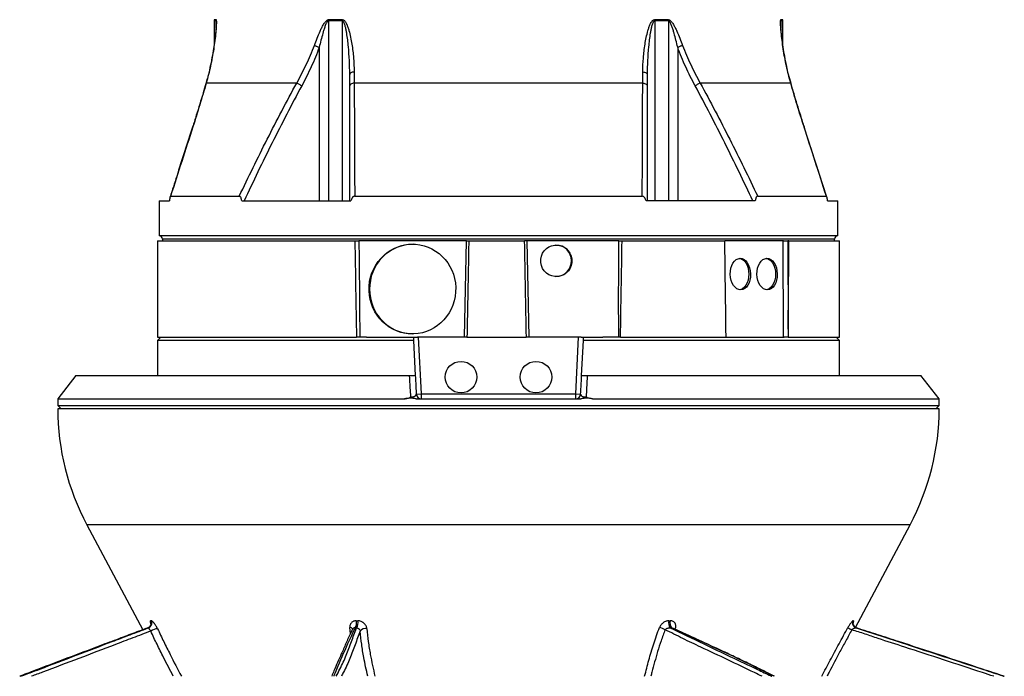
# Model space of a CAD drawing. Header units: millimetres. Extents: x 3853 to 8418, y 1533 to 10838.
# Tile 2 of 5: x 4696 to 7656, y 4238 to 6213. Entities that reach past the tile are written whole.
import ezdxf

# ---------------------------------------------------------------- set-up
doc = ezdxf.new("R2010")
doc.units = ezdxf.units.MM
doc.header["$LTSCALE"] = 5

msp = doc.modelspace()

# ---------------------------------------------------------------- linework, layer by layer
at = {"color": 7, "linetype": 'Continuous', "lineweight": 25}
for p, q in [((5280.3, 6209.8), (5280.3, 6135.7)), ((5624.6, 6209.8), (5624.6, 5667.9)), ((5665.5, 6209.8), (5624.6, 6209.8)), ((5624.7, 6213.3), (5665.7, 6213.3)), ((5665.5, 6209.8), (5665.5, 5667.9)), ((6604.8, 6213.3), (6645.8, 6213.3)), ((6605, 6209.8), (6605, 5667.9)), ((6645.9, 6209.8), (6605, 6209.8)), ((6645.9, 6209.8), (6645.9, 5667.9)), ((6990.3, 6135.3), (6990.3, 6209.8)), ((5596.5, 6130.3), (5596.5, 5667.9)), ((6674.1, 6130.3), (6674.1, 5667.9)), ((5529, 6022.7), (5256.8, 6022.7)), ((6568.8, 6022.7), (5701.7, 6022.7)), ((7013.7, 6022.7), (6741.5, 6022.7)), ((7122.4, 5679.8), (7054.6, 5890.3)), ((5115.3, 5667.9), (5115.3, 5562.9)), ((5115.3, 5667.9), (5146.1, 5667.9)), ((5149.6, 5682.2), (5356.2, 5682.2)), ((5363.5, 5667.9), (5691.5, 5667.9)), ((5703.1, 5682.2), (6567.5, 5682.2)), ((6907, 5667.9), (6579, 5667.9)), ((6914.4, 5682.2), (7120.9, 5682.2)), ((7124.4, 5667.9), (7155.3, 5667.9)), ((7155.3, 5562.9), (7155.3, 5667.9)), ((5110.3, 5547.9), (5110.3, 5257.9)), ((5110.3, 5547.9), (5703.6, 5547.9)), ((6135.3, 5562.9), (5115.3, 5562.9)), ((5125.3, 5552.9), (5125.3, 5547.9)), ((5739.5, 5547.9), (5715.8, 5547.9)), ((6013.4, 5547.9), (5739.5, 5547.9)), ((6038.7, 5547.9), (6013.4, 5547.9)), ((6033.2, 5257.9), (6038.7, 5547.9)), ((6038.7, 5547.9), (6045.9, 5547.9)), ((6045.9, 5547.9), (6213.9, 5547.9)), ((7155.3, 5562.9), (6135.3, 5562.9)), ((6448.5, 5547.9), (6213.9, 5547.9)), ((6220.3, 5547.9), (6226.1, 5257.9)), ((6497.2, 5547.9), (6448.5, 5547.9)), ((6506.8, 5547.9), (6815.6, 5547.9)), ((6992.2, 5547.9), (6815.6, 5547.9)), ((6991.9, 5257.9), (6991.3, 5547.9)), ((6992.2, 5547.9), (7005.4, 5547.9)), ((7005.4, 5547.9), (7006, 5281.9)), ((7008.4, 5547.9), (7005.4, 5547.9)), ((7008.4, 5547.9), (7160.3, 5547.9)), ((7145.3, 5547.9), (7145.3, 5552.9)), ((7160.3, 5257.9), (7160.3, 5547.9)), ((5120.3, 5257.9), (5110.3, 5247.9)), ((5110.3, 5257.9), (5708.3, 5257.9)), ((5110.3, 5247.9), (5110.3, 5142.9)), ((5879.8, 5247.9), (5110.3, 5247.9)), ((5738.3, 5257.9), (5718.3, 5257.9)), ((5738.3, 5257.9), (5881.1, 5257.9)), ((5879.6, 5250.4), (5879.8, 5247.9)), ((5879.8, 5247.9), (5885.3, 5142.9)), ((5881.1, 5257.9), (5891.6, 5257.9)), ((6033.2, 5257.9), (5891.6, 5257.9)), ((5894.3, 5257.9), (5903.2, 5087.9)), ((6040.4, 5257.9), (6033.2, 5257.9)), ((6040.4, 5257.9), (6219, 5257.9)), ((6226.1, 5257.9), (6219, 5257.9)), ((6383.4, 5257.9), (6226.1, 5257.9)), ((6367.4, 5087.9), (6376.3, 5257.9)), ((6383.4, 5257.9), (6389.4, 5257.9)), ((6385.3, 5142.9), (6390.8, 5247.9)), ((6389.4, 5257.9), (6449.3, 5257.9)), ((6390.8, 5247.9), (6390.9, 5250.4)), ((7160.3, 5247.9), (6390.8, 5247.9)), ((6497, 5257.9), (6449.3, 5257.9)), ((6502, 5257.9), (6819.4, 5257.9)), ((6819.5, 5257.9), (6994.3, 5257.9)), ((7005.7, 5257.9), (6994.3, 5257.9)), ((7005.7, 5257.9), (7160.3, 5257.9)), ((7160.3, 5247.9), (7150.3, 5257.9)), ((7160.3, 5142.9), (7160.3, 5247.9)), ((4865.3, 5142.9), (4810.3, 5072.9)), ((4865.3, 5142.9), (5868.2, 5142.9)), ((6402.3, 5142.9), (7405.3, 5142.9)), ((7460.3, 5072.9), (7405.3, 5142.9)), ((4810.3, 5072.9), (4810.3, 5052.9)), ((4810.3, 5072.9), (5852.5, 5072.9)), ((5887.8, 5072.9), (6382.8, 5072.9)), ((5888.2, 5087.1), (5903.2, 5087.9)), ((5903.2, 5087.9), (5903.2, 5072.9)), ((5903.2, 5087.9), (6367.4, 5087.9)), ((6367.4, 5087.9), (6382.3, 5087.1)), ((6367.4, 5072.9), (6367.4, 5087.9)), ((6418.1, 5072.9), (7460.3, 5072.9)), ((7460.3, 5052.9), (7460.3, 5072.9)), ((4810.3, 5052.9), (4820.3, 5042.9)), ((4810.3, 5052.9), (7282.7, 5052.9)), ((7460.3, 5042.9), (4810.3, 5042.9)), ((7282.7, 5052.9), (7460.3, 5052.9)), ((7450.3, 5042.9), (7460.3, 5052.9)), ((4898, 4693.6), (5065.9, 4377.9)), ((7208.3, 4384.8), (7372.5, 4693.6)), ((5083.2, 4383.8), (5082, 4383.8)), ((5090.2, 4405), (5091.4, 4405)), ((5709.1, 4383.8), (5704.7, 4383.8)), ((5708, 4405), (5712.4, 4405)), ((6647.6, 4405), (6651.8, 4405)), ((6655.8, 4383.8), (6651.6, 4383.8)), ((7201.4, 4405), (7202.2, 4405)), ((7210.6, 4383.8), (7209.7, 4383.8))]:
    msp.add_line(p, q, dxfattribs=at)
at = {"color": 8, "linetype": 'Continuous', "lineweight": 25}
for p, q in [((5286.1, 6209.8), (5280.3, 6209.8)), ((5280.5, 6213.3), (5286.4, 6213.3)), ((5286.1, 6209.8), (5286.1, 6187.4)), ((6984.2, 6213.3), (6990, 6213.3)), ((6984.4, 6209.8), (6984.4, 6187.4)), ((6990.3, 6209.8), (6984.4, 6209.8)), ((7145.3, 5552.9), (5125.3, 5552.9)), ((7372.5, 4693.6), (4898, 4693.6)), ((5082, 4383.8), (5007.5, 4355.9)), ((5690.2, 4366.7), (5688.3, 4384.7))]:
    msp.add_line(p, q, dxfattribs=at)
at = {"color": 7, "linetype": 'Continuous', "lineweight": 25, "flags": 128}
for points in [[(5581.8, 6135.7), (5583.4, 6135.1), (5585, 6134.5), (5586.8, 6133.9), (5588.6, 6133.2), (5590.5, 6132.5), (5592.5, 6131.8), (5594.5, 6131), (5596.5, 6130.3)], [(6688.7, 6135.7), (6687.2, 6135.1), (6685.5, 6134.5), (6683.7, 6133.9), (6681.9, 6133.2), (6680, 6132.5), (6678.1, 6131.8), (6676.1, 6131), (6674.1, 6130.3)], [(5701.4, 6056.2), (5698.5, 6055.6), (5695.9, 6054.9), (5693.6, 6054), (5691.7, 6053.1), (5690.1, 6052.1), (5689, 6051), (5688.3, 6049.9), (5688.1, 6048.8)], [(6569.1, 6056.2), (6572, 6055.6), (6574.6, 6054.9), (6576.9, 6054), (6578.9, 6053.1), (6580.4, 6052.1), (6581.5, 6051), (6582.2, 6049.9), (6582.5, 6048.8)], [(5529, 6022.7), (5530.5, 6021.8), (5532.2, 6020.9), (5534, 6019.9), (5535.8, 6018.9), (5537.8, 6017.8), (5539.8, 6016.7), (5541.9, 6015.6), (5544, 6014.4)], [(5701.7, 6022.7), (5698.8, 6022), (5696.1, 6021.2), (5693.7, 6020.3), (5691.8, 6019.3), (5690.2, 6018.1), (5689, 6016.9), (5688.3, 6015.7), (5688.1, 6014.4)], [(6568.8, 6022.7), (6571.8, 6022), (6574.4, 6021.2), (6576.8, 6020.3), (6578.8, 6019.3), (6580.4, 6018.1), (6581.5, 6016.9), (6582.2, 6015.7), (6582.5, 6014.4)], [(6741.5, 6022.7), (6740, 6021.8), (6738.3, 6020.9), (6736.6, 6019.9), (6734.7, 6018.9), (6732.7, 6017.8), (6730.7, 6016.7), (6728.6, 6015.6), (6726.5, 6014.4)], [(6859.6, 5495.3), (6863.3, 5494.5), (6869, 5491.8), (6874.3, 5487.4), (6878.9, 5481.5), (6882.7, 5474.3), (6885.5, 5466.1), (6887.3, 5457.2), (6887.8, 5447.9), (6887.3, 5438.6), (6885.5, 5429.7), (6882.7, 5421.5), (6878.9, 5414.3), (6874.3, 5408.4), (6869, 5404), (6863.3, 5401.3), (6860.2, 5400.6)], [(6939.9, 5495.3), (6943.6, 5494.5), (6949.3, 5491.8), (6954.6, 5487.4), (6959.2, 5481.5), (6963, 5474.3), (6965.9, 5466.1), (6967.6, 5457.2), (6968.2, 5447.9), (6967.6, 5438.6), (6965.9, 5429.7), (6963, 5421.5), (6959.2, 5414.3), (6954.6, 5408.4), (6949.3, 5404), (6943.6, 5401.3), (6940.6, 5400.6)]]:
    msp.add_lwpolyline(points, dxfattribs=at)
at = {"color": 8, "linetype": 'Continuous', "lineweight": 25, "flags": 128}
for points in [[(5256.8, 6022.7), (5256.1, 6021.9), (5255.8, 6021.3)], [(7013.7, 6022.7), (7014.4, 6021.9), (7014.7, 6021.3)], [(5216.8, 5890.9), (5216, 5890.5), (5215.9, 5890.3)], [(7053.8, 5890.9), (7054.6, 5890.5), (7054.7, 5890.3)], [(6663.6, 4381), (6664.2, 4381), (6666.8, 4380.9)]]:
    msp.add_lwpolyline(points, dxfattribs=at)
at = {"color": 7, "linetype": 'Continuous', "lineweight": 25}
for centre in [(6022.8, 5137.9), (6247.8, 5137.9)]:
    msp.add_circle(centre, 47.5, dxfattribs=at)
for centre, radius, start, end in [((5305.3, 6209.8), 25, 171.9901, 180), ((5311.3, 6209.8), 25.2, 172.0446, 180.0002), ((5666.2, 6209.8), 41.6, 175.2048, 180.006), ((5710.8, 6209.8), 45.2, 175.5885, 180.006), ((6559.8, 6209.8), 45.2, 359.994, 4.4115), ((6604.3, 6209.8), 41.6, 359.994, 4.7952), ((6959.2, 6209.8), 25.2, 359.9998, 7.9554), ((6965.3, 6209.8), 25, 0, 8.0099), ((5115.3, 5552.9), 10, 0, 90), ((5880.7, 5405.2), 132.7, 90.9915, 180.9944), ((6307.7, 5488.2), 47.1, 359.5648, 89.5581), ((7155.3, 5552.9), 10, 90, 180), ((6307.7, 5487.5), 47.1, 270.4419, 0.4352), ((5880.7, 5400.6), 132.8, 179.0123, 268.44), ((5903.2, 5087.9), 15, 183, 270), ((6367.4, 5087.9), 15, 270, 357), ((5560.3, 5045.7), 750, 180.2137, 208), ((6710.3, 5045.7), 750, 332, 359.7863), ((5076.7, 4398), 15.2, 290.2904, 27.6245), ((5078, 4398), 15.2, 290.3493, 27.6117), ((5112, 4343.8), 37.1, 92.2159, 125.9183), ((5683, 4398.1), 26, 326.5778, 15.5472), ((5687.1, 4398.1), 26.2, 326.8876, 15.4154), ((5735.3, 4362.2), 19.2, 76.4136, 142.7576), ((6613.1, 4347), 38.2, 53.2872, 80.8262), ((6669.1, 4398.1), 22.5, 161.9966, 219.3654), ((6673.1, 4398.1), 22.4, 161.8841, 219.6462), ((7243.9, 4466.4), 100.2, 234.5325, 242.2732), ((7214.7, 4398), 15.1, 152.1672, 250.6886), ((7215.6, 4398), 15.1, 152.1591, 250.7272)]:
    msp.add_arc(centre, radius, start, end, dxfattribs=at)
at = {"color": 8, "linetype": 'Continuous', "lineweight": 25}
msp.add_arc((5687.9, 4372.5), 12.2, 40.8867, 88.0253, dxfattribs=at)
at = {"color": 7, "linetype": 'Continuous', "lineweight": 25}
for centre, major_axis, ratio, start_param, end_param in [((6135.3, -4553.9), (-990.1, 58722.2), 0.004516, 1.397834, 1.402845), ((6135.3, 5547.9), (1021.1, 58722.2), 0.001521, 1.570823, 1.572198), ((6135.3, -181.1), (-1009.4, 58722.2), 0.00303, 4.805092, 4.810053), ((6135.3, -5910.1), (1009.4, 58722.2), 0.00303, 4.90379, 4.908823), ((6135.3, -3045.6), (-659, 58722.2), 0.01337, 4.854531, 4.859108), ((6135.3, -3045.6), (659, 58722.2), 0.01337, 4.854831, 4.859408)]:
    msp.add_ellipse(centre, major_axis=major_axis, ratio=ratio, start_param=start_param, end_param=end_param, dxfattribs=at)
for centre, major_axis, ratio in [((5876.5, 5402.9), (9, 134.7), 0.965633), ((6309.1, 5487.9), (-4.7, 47.3), 0.984511), ((6862.5, 5447.9), (-1.1, 47.5), 0.642592), ((6942.8, 5447.9), (-1.1, 47.5), 0.642592)]:
    msp.add_ellipse(centre, major_axis=major_axis, ratio=ratio, dxfattribs=at)
for points, knots in [([(5286.8, 6202.5), (5286.8, 6202.5), (5286.8, 6201.8), (5286.8, 6199.2), (5286.6, 6194.5), (5286.2, 6187.6), (5285.5, 6178.2), (5284.2, 6165.3), (5282.1, 6147.9), (5278.9, 6125.3), (5274.2, 6098), (5268, 6068.2), (5261.8, 6042.4), (5257.2, 6026.6), (5255.7, 6021.3)], [0, 0, 0, 0, 0.00023, 0.024204, 0.056029, 0.092728, 0.152645, 0.221032, 0.306558, 0.439059, 0.587141, 0.745545, 0.915652, 1, 1, 1, 1]), ([(5286.4, 6213.3), (5286.5, 6213.3), (5286.6, 6213.1), (5286.8, 6212.6), (5286.9, 6212.3), (5287.2, 6210.9), (5287.2, 6209.7), (5287.3, 6206.9), (5287.3, 6205.3), (5287.3, 6201.9), (5287.2, 6200.2), (5287, 6194.7), (5286.8, 6190.8), (5286.2, 6183), (5285.9, 6179), (5284.8, 6166.9), (5283.8, 6158.6), (5281.7, 6141.9), (5280.5, 6133.5), (5277.9, 6116.5), (5276.4, 6108), (5273.2, 6091), (5271.5, 6082.4), (5265.9, 6056.8), (5261.7, 6039.8), (5256.8, 6022.7)], [0, 0, 0, 0, 0.015625, 0.015625, 0.03125, 0.03125, 0.0625, 0.0625, 0.09375, 0.09375, 0.125, 0.125, 0.1875, 0.1875, 0.25, 0.25, 0.375, 0.375, 0.5, 0.5, 0.625, 0.625, 0.75, 0.75, 1, 1, 1, 1]), ([(5581.8, 6135.7), (5584.5, 6143), (5587.3, 6150.2), (5593, 6164.5), (5596, 6171.6), (5600.7, 6182.1), (5602.3, 6185.5), (5605.7, 6192.4), (5607.4, 6195.7), (5610.4, 6200.6), (5611.4, 6202.2), (5613.6, 6205.3), (5614.8, 6206.8), (5617.3, 6209.6), (5618.6, 6210.8), (5620.8, 6212.2), (5621.6, 6212.6), (5623.1, 6213.1), (5623.9, 6213.3), (5624.7, 6213.3)], [0, 0, 0, 0, 0.25, 0.25, 0.5, 0.5, 0.625, 0.625, 0.75, 0.75, 0.8125, 0.8125, 0.875, 0.875, 0.9375, 0.9375, 0.96875, 0.96875, 1, 1, 1, 1]), ([(5624.6, 6209.8), (5624.2, 6209.8), (5623.8, 6209.7), (5623.1, 6209.4), (5622.8, 6209.2), (5621.8, 6208.5), (5621.2, 6207.9), (5619.6, 6205.9), (5618.7, 6204.3), (5617.1, 6201.2), (5616.4, 6199.5), (5615, 6196.2), (5614.4, 6194.5), (5612.5, 6189.4), (5611.4, 6186), (5609.3, 6179.2), (5608.3, 6175.7), (5605.3, 6165.3), (5603.5, 6158.3), (5599.9, 6144.3), (5598.2, 6137.3), (5596.5, 6130.3)], [0, 0, 0, 0, 0.015625, 0.015625, 0.03125, 0.03125, 0.0625, 0.0625, 0.125, 0.125, 0.1875, 0.1875, 0.25, 0.25, 0.375, 0.375, 0.5, 0.5, 0.75, 0.75, 1, 1, 1, 1]), ([(5688.1, 6048.8), (5688.1, 6062.6), (5687.8, 6076.5), (5686.5, 6104.1), (5685.6, 6118), (5683.7, 6138.7), (5682.9, 6145.6), (5681.2, 6159.3), (5680.3, 6166.2), (5678.5, 6176.4), (5677.9, 6179.8), (5676.5, 6186.6), (5675.8, 6189.9), (5674.5, 6194.9), (5674, 6196.6), (5672.9, 6199.8), (5672.3, 6201.4), (5671.3, 6203.7), (5671, 6204.5), (5670.2, 6205.9), (5669.8, 6206.6), (5668.8, 6207.9), (5668.3, 6208.5), (5667, 6209.5), (5666.3, 6209.8), (5665.5, 6209.8)], [0, 0, 0, 0, 0.25, 0.25, 0.5, 0.5, 0.625, 0.625, 0.75, 0.75, 0.8125, 0.8125, 0.875, 0.875, 0.90625, 0.90625, 0.9375, 0.9375, 0.953125, 0.953125, 0.96875, 0.96875, 0.984375, 0.984375, 1, 1, 1, 1]), ([(5665.7, 6213.3), (5666.5, 6213.3), (5667.2, 6213.1), (5668.7, 6212.7), (5669.4, 6212.3), (5671.4, 6211), (5672.6, 6209.9), (5674.7, 6207.3), (5675.6, 6206), (5677.4, 6203.1), (5678.2, 6201.6), (5680.4, 6196.9), (5681.6, 6193.7), (5683.9, 6187.2), (5685, 6183.9), (5687.8, 6173.9), (5689.5, 6167.1), (5692.3, 6153.4), (5693.6, 6146.5), (5696.8, 6125.8), (5698.5, 6111.9), (5700.7, 6084.1), (5701.3, 6070.1), (5701.4, 6056.2)], [0, 0, 0, 0, 0.015625, 0.015625, 0.03125, 0.03125, 0.0625, 0.0625, 0.09375, 0.09375, 0.125, 0.125, 0.1875, 0.1875, 0.25, 0.25, 0.375, 0.375, 0.5, 0.5, 0.75, 0.75, 1, 1, 1, 1]), ([(6569.1, 6056.2), (6569.2, 6070.1), (6569.8, 6084.1), (6572.1, 6111.8), (6573.7, 6125.6), (6576.9, 6146.3), (6578.2, 6153.1), (6581, 6166.8), (6582.6, 6173.5), (6585.5, 6183.6), (6586.5, 6186.9), (6588.8, 6193.5), (6590.1, 6196.8), (6592.3, 6201.4), (6593.1, 6203), (6594.8, 6205.9), (6595.8, 6207.3), (6597.3, 6209.2), (6597.9, 6209.8), (6599.1, 6210.9), (6599.7, 6211.4), (6601, 6212.3), (6601.8, 6212.6), (6603.3, 6213.1), (6604, 6213.3), (6604.8, 6213.3)], [0, 0, 0, 0, 0.25, 0.25, 0.5, 0.5, 0.625, 0.625, 0.75, 0.75, 0.8125, 0.8125, 0.875, 0.875, 0.90625, 0.90625, 0.9375, 0.9375, 0.953125, 0.953125, 0.96875, 0.96875, 0.984375, 0.984375, 1, 1, 1, 1]), ([(6605, 6209.8), (6604.6, 6209.8), (6604.2, 6209.7), (6603.5, 6209.4), (6603.2, 6209.2), (6602.2, 6208.5), (6601.7, 6207.9), (6600.7, 6206.6), (6600.3, 6205.9), (6599.5, 6204.4), (6599.2, 6203.7), (6598.2, 6201.4), (6597.6, 6199.8), (6596.5, 6196.5), (6596.1, 6194.9), (6594.7, 6189.9), (6594, 6186.5), (6592.6, 6179.7), (6592, 6176.3), (6590.2, 6166.1), (6589.3, 6159.2), (6587.6, 6145.5), (6586.9, 6138.6), (6584.9, 6117.9), (6584, 6104.1), (6582.8, 6076.5), (6582.5, 6062.6), (6582.5, 6048.8)], [0, 0, 0, 0, 0.007812, 0.007812, 0.015625, 0.015625, 0.03125, 0.03125, 0.046875, 0.046875, 0.0625, 0.0625, 0.09375, 0.09375, 0.125, 0.125, 0.1875, 0.1875, 0.25, 0.25, 0.375, 0.375, 0.5, 0.5, 0.75, 0.75, 1, 1, 1, 1]), ([(6645.8, 6213.3), (6646.6, 6213.3), (6647.4, 6213.1), (6648.9, 6212.6), (6649.7, 6212.2), (6651.9, 6210.8), (6653.2, 6209.6), (6655.7, 6206.9), (6656.8, 6205.5), (6659, 6202.4), (6660, 6200.8), (6663, 6195.9), (6664.8, 6192.6), (6668.2, 6185.7), (6669.8, 6182.3), (6674.5, 6171.7), (6677.5, 6164.6), (6683.2, 6150.2), (6686, 6143), (6688.7, 6135.7)], [0, 0, 0, 0, 0.03125, 0.03125, 0.0625, 0.0625, 0.125, 0.125, 0.1875, 0.1875, 0.25, 0.25, 0.375, 0.375, 0.5, 0.5, 0.75, 0.75, 1, 1, 1, 1]), ([(6674.1, 6130.3), (6672.4, 6137.3), (6670.6, 6144.4), (6667, 6158.4), (6665.2, 6165.4), (6662.2, 6175.8), (6661.2, 6179.3), (6659.1, 6186.1), (6658, 6189.5), (6656.1, 6194.6), (6655.5, 6196.3), (6654.1, 6199.6), (6653.4, 6201.2), (6652.2, 6203.6), (6651.8, 6204.3), (6650.9, 6205.8), (6650.4, 6206.6), (6649.3, 6207.9), (6648.7, 6208.5), (6647.4, 6209.5), (6646.7, 6209.8), (6645.9, 6209.8)], [0, 0, 0, 0, 0.25, 0.25, 0.5, 0.5, 0.625, 0.625, 0.75, 0.75, 0.8125, 0.8125, 0.875, 0.875, 0.90625, 0.90625, 0.9375, 0.9375, 0.96875, 0.96875, 1, 1, 1, 1]), ([(7013.7, 6022.7), (7008.8, 6039.8), (7004.6, 6056.9), (6999, 6082.5), (6997.3, 6091.1), (6994.1, 6108.1), (6992.6, 6116.7), (6990, 6133.6), (6988.8, 6142.1), (6986.7, 6158.8), (6985.7, 6167.1), (6984.6, 6179.3), (6984.3, 6183.3), (6983.7, 6191.1), (6983.5, 6194.9), (6983.3, 6200.3), (6983.3, 6202.1), (6983.2, 6205.4), (6983.2, 6207), (6983.3, 6209.8), (6983.4, 6211), (6983.6, 6212.3), (6983.7, 6212.7), (6983.9, 6213.1), (6984, 6213.3), (6984.2, 6213.3)], [0, 0, 0, 0, 0.25, 0.25, 0.375, 0.375, 0.5, 0.5, 0.625, 0.625, 0.75, 0.75, 0.8125, 0.8125, 0.875, 0.875, 0.90625, 0.90625, 0.9375, 0.9375, 0.96875, 0.96875, 0.984375, 0.984375, 1, 1, 1, 1]), ([(7014.8, 6021.3), (7012.3, 6030.3), (7006.7, 6050.3), (6999.9, 6080.1), (6994.2, 6109.8), (6989.7, 6137.9), (6986.8, 6160.6), (6985.1, 6177.9), (6984.3, 6188.6), (6983.9, 6196), (6983.7, 6200.7), (6983.7, 6202), (6983.7, 6202.4)], [0, 0, 0, 0, 0.14467, 0.321177, 0.476532, 0.620949, 0.774661, 0.847874, 0.908316, 0.960994, 0.988827, 1, 1, 1, 1]), ([(5529, 6022.7), (5539.1, 6040.9), (5548.6, 6059.4), (5566.3, 6097.1), (5574.5, 6116.2), (5581.8, 6135.7)], [0, 0, 0, 0, 0.5, 0.5, 1, 1, 1, 1]), ([(5596.5, 6130.3), (5589.2, 6110.3), (5581.1, 6090.7), (5563.6, 6052.1), (5554.1, 6033.1), (5544, 6014.4)], [0, 0, 0, 0, 0.5, 0.5, 1, 1, 1, 1]), ([(6726.5, 6014.4), (6716.4, 6033.1), (6707, 6052.1), (6689.4, 6090.7), (6681.3, 6110.3), (6674.1, 6130.3)], [0, 0, 0, 0, 0.5, 0.5, 1, 1, 1, 1]), ([(6688.7, 6135.7), (6692.4, 6126), (6696.3, 6116.3), (6704.4, 6097.1), (6708.6, 6087.6), (6721.9, 6059.4), (6731.4, 6040.9), (6741.5, 6022.7)], [0, 0, 0, 0, 0.25, 0.25, 0.5, 0.5, 1, 1, 1, 1]), ([(5255.8, 6021.3), (5255.8, 6021.1), (5253.2, 6011.9), (5247.1, 5991.2), (5237.6, 5959.6), (5227, 5925.2), (5219.6, 5902.1), (5215.9, 5890.3)], [0, 0, 0, 0, 0.005195, 0.215172, 0.476087, 0.732946, 1, 1, 1, 1]), ([(5256.8, 6022.7), (5253.8, 6011.8), (5250.6, 6001), (5244.2, 5979.1), (5240.9, 5968.2), (5230.8, 5935.2), (5223.9, 5913.1), (5216.8, 5890.9)], [0, 0, 0, 0, 0.25, 0.25, 0.5, 0.5, 1, 1, 1, 1]), ([(5356.2, 5682.2), (5383.5, 5739.7), (5411.5, 5796.8), (5468.9, 5910.4), (5498.4, 5966.9), (5529, 6022.7)], [0, 0, 0, 0, 0.5, 0.5, 1, 1, 1, 1]), ([(5544, 6014.4), (5513.3, 5957.6), (5483.7, 5900.1), (5426, 5784.5), (5398, 5726.3), (5370.5, 5667.9)], [0, 0, 0, 0, 0.5, 0.5, 1, 1, 1, 1]), ([(6900.1, 5667.9), (6872.6, 5726.3), (6844.5, 5784.5), (6786.8, 5900.1), (6757.2, 5957.6), (6726.5, 6014.4)], [0, 0, 0, 0, 0.5, 0.5, 1, 1, 1, 1]), ([(6741.5, 6022.7), (6772.1, 5966.9), (6801.6, 5910.4), (6859.1, 5796.9), (6887, 5739.7), (6914.4, 5682.2)], [0, 0, 0, 0, 0.5, 0.5, 1, 1, 1, 1]), ([(7053.8, 5890.9), (7046.6, 5913.1), (7039.7, 5935.2), (7029.6, 5968.2), (7026.4, 5979.1), (7019.9, 6001), (7016.8, 6011.8), (7013.7, 6022.7)], [0, 0, 0, 0, 0.5, 0.5, 0.75, 0.75, 1, 1, 1, 1]), ([(7054.7, 5890.3), (7051, 5901.8), (7043.7, 5924.5), (7033.5, 5957.8), (7023.7, 5990), (7017.7, 6010.9), (7014.7, 6021.3)], [0, 0, 0, 0, 0.26021, 0.516049, 0.75937, 1, 1, 1, 1]), ([(5215.9, 5890.3), (5199.9, 5840.9), (5177.2, 5770.8), (5154.7, 5700.5), (5148.1, 5679.8)], [0, 0, 0, 0, 0.704759, 1, 1, 1, 1]), ([(5149.6, 5682.2), (5149.4, 5682.2), (5149.1, 5682), (5148.7, 5681.5), (5148.5, 5681.1), (5148.1, 5680.2), (5148, 5679.6), (5147.6, 5678.4), (5147.5, 5677.8), (5147.1, 5675.7), (5146.8, 5674.2), (5146.4, 5671.1), (5146.3, 5669.5), (5146.1, 5667.9)], [0, 0, 0, 0, 0.125, 0.125, 0.25, 0.25, 0.375, 0.375, 0.5, 0.5, 0.75, 0.75, 1, 1, 1, 1]), ([(5363.5, 5667.9), (5363.3, 5669.5), (5363, 5671.1), (5362.3, 5674.2), (5361.9, 5675.8), (5360.8, 5678.6), (5360.1, 5679.8), (5358.7, 5681.2), (5358.3, 5681.6), (5357.2, 5682.1), (5356.7, 5682.2), (5356.2, 5682.2)], [0, 0, 0, 0, 0.25, 0.25, 0.5, 0.5, 0.75, 0.75, 0.875, 0.875, 1, 1, 1, 1]), ([(5703.1, 5682.2), (5702.3, 5682.2), (5701.5, 5682.1), (5700, 5681.5), (5699.3, 5681.2), (5698, 5680.2), (5697.4, 5679.7), (5696.4, 5678.4), (5695.9, 5677.8), (5694.5, 5675.7), (5693.8, 5674.2), (5692.5, 5671.1), (5692, 5669.5), (5691.5, 5667.9)], [0, 0, 0, 0, 0.125, 0.125, 0.25, 0.25, 0.375, 0.375, 0.5, 0.5, 0.75, 0.75, 1, 1, 1, 1]), ([(6579, 5667.9), (6578.6, 5669.5), (6578, 5671.1), (6576.8, 5674.2), (6576, 5675.7), (6574.2, 5678.4), (6573.2, 5679.7), (6571.2, 5681.2), (6570.5, 5681.5), (6569, 5682.1), (6568.2, 5682.2), (6567.5, 5682.2)], [0, 0, 0, 0, 0.25, 0.25, 0.5, 0.5, 0.75, 0.75, 0.875, 0.875, 1, 1, 1, 1]), ([(6914.4, 5682.2), (6913.8, 5682.2), (6913.3, 5682.1), (6912.3, 5681.6), (6911.8, 5681.2), (6910.9, 5680.3), (6910.5, 5679.7), (6909.8, 5678.5), (6909.5, 5677.9), (6908.6, 5675.7), (6908.2, 5674.2), (6907.5, 5671.1), (6907.2, 5669.5), (6907, 5667.9)], [0, 0, 0, 0, 0.125, 0.125, 0.25, 0.25, 0.375, 0.375, 0.5, 0.5, 0.75, 0.75, 1, 1, 1, 1]), ([(7124.4, 5667.9), (7124.3, 5669.5), (7124.1, 5671.1), (7123.7, 5674.2), (7123.5, 5675.7), (7123, 5677.7), (7122.9, 5678.4), (7122.6, 5679.6), (7122.4, 5680.2), (7122, 5681.1), (7121.8, 5681.5), (7121.4, 5682), (7121.2, 5682.2), (7120.9, 5682.2)], [0, 0, 0, 0, 0.25, 0.25, 0.5, 0.5, 0.625, 0.625, 0.75, 0.75, 0.875, 0.875, 1, 1, 1, 1]), ([(5703.6, 5547.9), (5703.8, 5547.9), (5704, 5547.9), (5704.6, 5547.9), (5705, 5547.9), (5705.8, 5547.9), (5706.2, 5547.9), (5707.2, 5547.9), (5707.8, 5547.9), (5708.9, 5547.9), (5709.5, 5547.9), (5710.7, 5547.9), (5711.3, 5547.9), (5713.2, 5547.9), (5714.5, 5547.9), (5715.8, 5547.9)], [0, 0, 0, 0, 0.125, 0.125, 0.25, 0.25, 0.375, 0.375, 0.5, 0.5, 0.625, 0.625, 0.75, 0.75, 1, 1, 1, 1]), ([(6497, 5257.9), (6496.8, 5282.1), (6496.6, 5306.2), (6496.5, 5354.6), (6496.5, 5378.7), (6496.6, 5451.2), (6496.9, 5499.6), (6497.2, 5547.9)], [0, 0, 0, 0, 0.25, 0.25, 0.5, 0.5, 1, 1, 1, 1]), ([(6497.2, 5547.9), (6498.1, 5547.9), (6499, 5547.9), (6500.8, 5547.9), (6501.7, 5547.9), (6503.3, 5547.9), (6504.1, 5547.9), (6505.6, 5547.9), (6506.2, 5547.9), (6506.8, 5547.9)], [0, 0, 0, 0, 0.25, 0.25, 0.5, 0.5, 0.75, 0.75, 1, 1, 1, 1]), ([(6819.4, 5257.9), (6819.3, 5264.6), (6819.2, 5271.2), (6819.1, 5277.9), (6819.1, 5279.2), (6819.1, 5280.6), (6819.1, 5281.9)], [0, 0, 0, 0, 0.004, 0.004, 0.004, 0.004807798, 0.004807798, 0.004807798, 0.004807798]), ([(7006, 5281.9), (7005.9, 5275.3), (7005.8, 5268.6), (7005.8, 5261.9), (7005.8, 5260.6), (7005.7, 5259.2), (7005.7, 5257.9)], [0, 0, 0, 0, 0.004, 0.004, 0.004, 0.004807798, 0.004807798, 0.004807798, 0.004807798]), ([(5718.3, 5257.9), (5717.4, 5257.9), (5716.5, 5257.9), (5714.7, 5257.9), (5713.8, 5257.9), (5712, 5257.9), (5711.2, 5257.9), (5709.6, 5257.9), (5708.9, 5257.9), (5708.3, 5257.9)], [0, 0, 0, 0, 0.25, 0.25, 0.5, 0.5, 0.75, 0.75, 1, 1, 1, 1]), ([(5881.1, 5257.9), (5880.6, 5256.6), (5880.2, 5255.4), (5879.7, 5252.9), (5879.6, 5251.6), (5879.6, 5250.4)], [0, 0, 0, 0, 0.5, 0.5, 1, 1, 1, 1]), ([(6390.9, 5250.4), (6391, 5251.6), (6390.9, 5252.9), (6390.4, 5255.4), (6390, 5256.6), (6389.4, 5257.9)], [0, 0, 0, 0, 0.5, 0.5, 1, 1, 1, 1]), ([(6502, 5257.9), (6501.2, 5257.9), (6500.4, 5257.9), (6498.7, 5257.9), (6497.9, 5257.9), (6497, 5257.9)], [0, 0, 0, 0, 0.5, 0.5, 1, 1, 1, 1]), ([(5871.7, 5078.6), (5871.2, 5087.7), (5870.8, 5096.8), (5870.3, 5105.9), (5869.6, 5118.3), (5868.9, 5130.6), (5868.2, 5142.9)], [0.0014788, 0.0014788, 0.0014788, 0.0014788, 0.00852874, 0.00852874, 0.00852874, 0.01806796, 0.01806796, 0.01806796, 0.01806796]), ([(5868.2, 5142.9), (5869.4, 5142.9), (5870.6, 5142.9), (5873, 5142.9), (5874.2, 5142.9), (5875.9, 5142.9), (5876.4, 5142.9), (5877.4, 5142.9), (5877.9, 5142.9), (5879.3, 5142.9), (5880.2, 5142.9), (5881.7, 5142.9), (5882.3, 5142.9), (5883.4, 5142.9), (5883.9, 5142.9), (5884.9, 5142.9), (5885.3, 5142.9), (5885.3, 5142.9)], [0, 0, 0, 0, 0.125, 0.125, 0.25, 0.25, 0.3125, 0.3125, 0.375, 0.375, 0.5, 0.5, 0.625, 0.625, 0.75, 0.75, 1, 1, 1, 1]), ([(5885.3, 5142.9), (5886.1, 5127.7), (5886.9, 5112.6), (5887.6, 5097.5), (5887.8, 5094), (5888, 5090.6), (5888.2, 5087.1)], [0, 0, 0, 0, 0.01172709, 0.01172709, 0.01172709, 0.01439926, 0.01439926, 0.01439926, 0.01439926]), ([(6382.3, 5087.1), (6382.5, 5090.6), (6382.7, 5094), (6382.9, 5097.5), (6383.7, 5112.6), (6384.5, 5127.7), (6385.3, 5142.9)], [0.0036668, 0.0036668, 0.0036668, 0.0036668, 0.00633897, 0.00633897, 0.00633897, 0.01806607, 0.01806607, 0.01806607, 0.01806607]), ([(6385.3, 5142.9), (6385.3, 5142.9), (6385.6, 5142.9), (6387, 5142.9), (6388.1, 5142.9), (6390.3, 5142.9), (6391.2, 5142.9), (6393.1, 5142.9), (6394.1, 5142.9), (6396.3, 5142.9), (6397.5, 5142.9), (6399.9, 5142.9), (6401.1, 5142.9), (6402.3, 5142.9)], [0, 0, 0, 0, 0.25, 0.25, 0.5, 0.5, 0.625, 0.625, 0.75, 0.75, 0.875, 0.875, 1, 1, 1, 1]), ([(6402.3, 5142.9), (6401.6, 5130.6), (6400.9, 5118.3), (6400.3, 5105.9), (6399.8, 5096.8), (6399.3, 5087.7), (6398.8, 5078.6)], [0, 0, 0, 0, 0.00953922, 0.00953922, 0.00953922, 0.01658916, 0.01658916, 0.01658916, 0.01658916]), ([(5852.5, 5072.9), (5854.1, 5072.9), (5855.8, 5073), (5859.2, 5073.5), (5860.9, 5073.8), (5864.2, 5074.8), (5865.8, 5075.4), (5868.1, 5076.5), (5868.9, 5076.9), (5870, 5077.5), (5870.3, 5077.7), (5871.1, 5078.1), (5871.4, 5078.4), (5871.7, 5078.6)], [0, 0, 0, 0, 0.25, 0.25, 0.5, 0.5, 0.75, 0.75, 0.875, 0.875, 0.9375, 0.9375, 1, 1, 1, 1]), ([(5887.8, 5072.9), (5886.3, 5072.9), (5884.8, 5073), (5881.9, 5073.4), (5880.4, 5073.6), (5877.5, 5074.1), (5876, 5074.4), (5873.1, 5074.7), (5871.6, 5074.8), (5867.2, 5074.7), (5864.2, 5074.2), (5858.4, 5073.3), (5855.4, 5072.9), (5852.5, 5072.9)], [0, 0, 0, 0, 0.125, 0.125, 0.25, 0.25, 0.375, 0.375, 0.5, 0.5, 0.75, 0.75, 1, 1, 1, 1]), ([(5871.7, 5078.6), (5873.2, 5078.4), (5874.7, 5078.4), (5876.9, 5078.5), (5877.7, 5078.6), (5879, 5078.8), (5879.6, 5078.9), (5880.7, 5079.2), (5881.3, 5079.4), (5882.3, 5079.7), (5882.7, 5079.9), (5883.9, 5080.5), (5884.6, 5080.9), (5885.8, 5081.8), (5886.3, 5082.3), (5887, 5083.2), (5887.3, 5083.7), (5888.1, 5085.1), (5888.2, 5086.1), (5888.2, 5087.1)], [0, 0, 0, 0, 0.125, 0.125, 0.1875, 0.1875, 0.25, 0.25, 0.3125, 0.3125, 0.375, 0.375, 0.5, 0.5, 0.625, 0.625, 0.75, 0.75, 1, 1, 1, 1]), ([(6382.3, 5087.1), (6382.3, 5086.1), (6382.5, 5085.1), (6383.2, 5083.7), (6383.5, 5083.2), (6384.3, 5082.3), (6384.7, 5081.8), (6385.9, 5080.9), (6386.6, 5080.5), (6387.8, 5079.9), (6388.3, 5079.7), (6389.2, 5079.4), (6389.8, 5079.2), (6390.9, 5078.9), (6391.5, 5078.8), (6392.9, 5078.6), (6393.6, 5078.5), (6395.1, 5078.4), (6395.8, 5078.4), (6397.3, 5078.5), (6398.1, 5078.5), (6398.8, 5078.6)], [0, 0, 0, 0, 0.25, 0.25, 0.375, 0.375, 0.5, 0.5, 0.625, 0.625, 0.6875, 0.6875, 0.75, 0.75, 0.8125, 0.8125, 0.875, 0.875, 0.9375, 0.9375, 1, 1, 1, 1]), ([(6418.1, 5072.9), (6415.1, 5072.9), (6412.2, 5073.3), (6406.4, 5074.2), (6403.4, 5074.7), (6399, 5074.8), (6397.6, 5074.7), (6394.6, 5074.4), (6393.1, 5074.1), (6390.2, 5073.6), (6388.7, 5073.4), (6385.8, 5073), (6384.3, 5072.9), (6382.8, 5072.9)], [0, 0, 0, 0, 0.25, 0.25, 0.5, 0.5, 0.625, 0.625, 0.75, 0.75, 0.875, 0.875, 1, 1, 1, 1]), ([(6418.1, 5072.9), (6416.4, 5072.9), (6414.7, 5073), (6411.3, 5073.5), (6409.6, 5073.8), (6406.3, 5074.8), (6404.7, 5075.4), (6402.4, 5076.5), (6401.7, 5076.9), (6400.6, 5077.5), (6400.2, 5077.7), (6399.5, 5078.1), (6399.1, 5078.4), (6398.8, 5078.6)], [0, 0, 0, 0, 0.25, 0.25, 0.5, 0.5, 0.75, 0.75, 0.875, 0.875, 0.9375, 0.9375, 1, 1, 1, 1]), ([(5082.1, 4383.9), (5072.7, 4380.5), (5047.4, 4371.1), (5022.4, 4361.6), (5006.7, 4355.7)], [0, 0, 0, 0, 0.371533, 1, 1, 1, 1]), ([(5090.6, 4395.1), (5090.6, 4395.1), (5090.6, 4395.2), (5090.5, 4393.9), (5089.9, 4391.3), (5088.2, 4388.1), (5085.3, 4385.2), (5082.8, 4384.2), (5081.6, 4383.8)], [0, 0, 0, 0, 0.086208, 0.217363, 0.390448, 0.592477, 0.811796, 1, 1, 1, 1]), ([(5082, 4383.8), (5082, 4383.8), (5082, 4383.9), (5082.2, 4383.8), (5082.2, 4383.7)], [0, 0, 0, 0, 0.4300103, 1, 1, 1, 1]), ([(5083.2, 4383.8), (5083.2, 4383.7), (5083.2, 4383.6), (5083.4, 4383.2), (5083.5, 4383), (5083.8, 4382.4), (5084, 4382.1), (5084.5, 4381.3), (5084.8, 4380.9), (5085.4, 4379.9), (5085.8, 4379.4), (5086.6, 4378.3), (5087.1, 4377.7), (5088, 4376.6), (5088.4, 4376), (5089.3, 4374.9), (5089.8, 4374.4), (5090.2, 4373.8)], [0, 0, 0, 0, 0.125, 0.125, 0.25, 0.25, 0.375, 0.375, 0.5, 0.5, 0.625, 0.625, 0.75, 0.75, 0.875, 0.875, 1, 1, 1, 1]), ([(5110.6, 4380.9), (5109.8, 4382.4), (5109.1, 4383.9), (5107.4, 4386.9), (5106.6, 4388.5), (5104.8, 4391.4), (5103.9, 4392.8), (5102.5, 4394.8), (5102, 4395.4), (5101.1, 4396.7), (5100.2, 4397.9), (5099.3, 4399), (5098.4, 4400), (5098, 4400.5), (5096.7, 4401.8), (5095.9, 4402.6), (5094.4, 4403.8), (5093.7, 4404.3), (5092.4, 4404.9), (5091.9, 4405), (5091.4, 4405)], [0, 0, 0, 0, 0.125, 0.125, 0.25, 0.25, 0.375, 0.375, 0.4375, 0.4375, 0.5, 0.5625, 0.5625, 0.625, 0.625, 0.75, 0.75, 0.875, 0.875, 1, 1, 1, 1]), ([(5697.1, 4381), (5695.1, 4377), (5687.9, 4362.3), (5676.5, 4336.7), (5660.3, 4298.7), (5645.4, 4266.2), (5636.2, 4243.4), (5634, 4237.9)], [0, 0, 0, 0, 0.084931, 0.310871, 0.532386, 0.887545, 1, 1, 1, 1]), ([(5708, 4405), (5706.6, 4405), (5705.1, 4404.9), (5702.4, 4404.4), (5701.1, 4404), (5698.6, 4403), (5697.4, 4402.4), (5695.2, 4400.9), (5694.2, 4400.1), (5692.4, 4398.3), (5691.6, 4397.2), (5690.3, 4395.1), (5689.7, 4393.9), (5688.9, 4391.4), (5688.6, 4390.2), (5688.2, 4387.5), (5688.2, 4386.2), (5688.3, 4384.7)], [0, 0, 0, 0, 0.125, 0.125, 0.25, 0.25, 0.375, 0.375, 0.5, 0.5, 0.625, 0.625, 0.75, 0.75, 0.875, 0.875, 1, 1, 1, 1]), ([(5709.1, 4383.8), (5709.6, 4383.7), (5710.2, 4383.6), (5711.4, 4383.2), (5712, 4383), (5713.2, 4382.4), (5713.8, 4382.1), (5715, 4381.3), (5715.6, 4380.9), (5716.7, 4379.9), (5717.2, 4379.4), (5718.1, 4378.3), (5718.5, 4377.7), (5719.2, 4376.6), (5719.4, 4376), (5719.8, 4374.9), (5719.9, 4374.4), (5720, 4373.8)], [0, 0, 0, 0, 0.125, 0.125, 0.25, 0.25, 0.375, 0.375, 0.5, 0.5, 0.625, 0.625, 0.75, 0.75, 0.875, 0.875, 1, 1, 1, 1]), ([(5739.8, 4380.9), (5739.6, 4382.4), (5739.4, 4383.9), (5738.5, 4386.9), (5737.9, 4388.5), (5736.3, 4391.4), (5735.4, 4392.8), (5733.9, 4394.8), (5733.3, 4395.4), (5732.1, 4396.7), (5730.9, 4397.9), (5729.5, 4399), (5728.1, 4400), (5727.4, 4400.5), (5725.2, 4401.8), (5723.6, 4402.6), (5720.5, 4403.8), (5718.8, 4404.3), (5715.6, 4404.9), (5714, 4405), (5712.4, 4405)], [0, 0, 0, 0, 0.125, 0.125, 0.25, 0.25, 0.375, 0.375, 0.4375, 0.4375, 0.5, 0.5625, 0.5625, 0.625, 0.625, 0.75, 0.75, 0.875, 0.875, 1, 1, 1, 1]), ([(6647.6, 4405), (6646.2, 4405), (6644.8, 4404.9), (6641.9, 4404.4), (6640.5, 4404), (6637.6, 4403), (6636.1, 4402.4), (6633.4, 4400.9), (6632, 4400.1), (6629.5, 4398.3), (6628.2, 4397.2), (6625.9, 4395.1), (6624.9, 4393.9), (6622.9, 4391.4), (6622, 4390.2), (6620.4, 4387.5), (6619.8, 4386.2), (6619.2, 4384.7)], [0, 0, 0, 0, 0.125, 0.125, 0.25, 0.25, 0.375, 0.375, 0.5, 0.5, 0.625, 0.625, 0.75, 0.75, 0.875, 0.875, 1, 1, 1, 1]), ([(6636, 4377.7), (6636.8, 4378.7), (6637.8, 4379.6), (6640.1, 4381.2), (6641.4, 4381.8), (6643.5, 4382.7), (6644.2, 4382.9), (6645.6, 4383.3), (6646.4, 4383.5), (6647.9, 4383.7), (6648.6, 4383.8), (6650.1, 4383.8), (6650.9, 4383.8), (6651.6, 4383.8)], [0, 0, 0, 0, 0.25, 0.25, 0.5, 0.5, 0.625, 0.625, 0.75, 0.75, 0.875, 0.875, 1, 1, 1, 1]), ([(6666.8, 4380.9), (6667.4, 4382.4), (6667.8, 4383.9), (6668.3, 4386.9), (6668.4, 4388.5), (6668.3, 4391.4), (6668.1, 4392.8), (6667.5, 4394.8), (6667.2, 4395.4), (6666.7, 4396.7), (6666.1, 4397.9), (6665.3, 4399), (6664.4, 4400), (6664, 4400.5), (6662.5, 4401.8), (6661.4, 4402.6), (6658.9, 4403.8), (6657.6, 4404.3), (6654.8, 4404.9), (6653.3, 4405), (6651.8, 4405)], [0, 0, 0, 0, 0.125, 0.125, 0.25, 0.25, 0.375, 0.375, 0.4375, 0.4375, 0.5, 0.5625, 0.5625, 0.625, 0.625, 0.75, 0.75, 0.875, 0.875, 1, 1, 1, 1]), ([(6964.9, 4237.9), (6947.7, 4246.5), (6915.8, 4262.5), (6868.3, 4285.6), (6821.7, 4307.7), (6764.1, 4334.4), (6710.2, 4359.3), (6672.3, 4376.8), (6660.4, 4382.5), (6659.9, 4382.7)], [0, 0, 0, 0, 0.176025, 0.327, 0.476185, 0.631654, 0.88289, 0.994785, 1, 1, 1, 1]), ([(7201.4, 4405), (7201.1, 4405), (7200.7, 4404.9), (7199.9, 4404.4), (7199.4, 4404), (7198.3, 4403), (7197.7, 4402.4), (7196.5, 4400.9), (7195.8, 4400.1), (7194.4, 4398.3), (7193.6, 4397.2), (7192.1, 4395.1), (7191.3, 4393.9), (7189.7, 4391.4), (7188.9, 4390.2), (7187.3, 4387.5), (7186.5, 4386.2), (7185.7, 4384.7)], [0, 0, 0, 0, 0.125, 0.125, 0.25, 0.25, 0.375, 0.375, 0.5, 0.5, 0.625, 0.625, 0.75, 0.75, 0.875, 0.875, 1, 1, 1, 1]), ([(7197.3, 4377.7), (7198.4, 4378.7), (7199.6, 4379.6), (7201.9, 4381.2), (7203.1, 4381.8), (7204.7, 4382.7), (7205.3, 4382.9), (7206.3, 4383.3), (7206.8, 4383.5), (7207.8, 4383.7), (7208.2, 4383.8), (7209, 4383.8), (7209.4, 4383.8), (7209.7, 4383.8)], [0, 0, 0, 0, 0.25, 0.25, 0.5, 0.5, 0.625, 0.625, 0.75, 0.75, 0.875, 0.875, 1, 1, 1, 1]), ([(7210.1, 4384.2), (7209.5, 4384.4), (7207.3, 4385), (7204.6, 4387.5), (7202.3, 4390.8), (7201.3, 4393.9), (7201, 4396.3), (7201.1, 4397.6), (7201.2, 4398), (7201.2, 4397.9), (7201.2, 4397.9)], [0, 0, 0, 0, 0.08852, 0.307711, 0.490588, 0.648943, 0.786151, 0.888371, 0.978372, 1, 1, 1, 1]), ([(7209.7, 4383.8), (7259.3, 4367.6), (7387.2, 4325.9), (7534.3, 4277.6), (7633.1, 4245.1), (7653.8, 4238.3), (7655, 4237.9)], [0, 0, 0, 0, 0.333704, 0.860336, 0.992003, 1, 1, 1, 1]), ([(7655.7, 4237.9), (7633.9, 4245.1), (7569.9, 4266.3), (7463.9, 4301.3), (7359, 4335.6), (7275, 4362.9), (7232.5, 4376.6), (7211, 4383.6), (7210.6, 4383.8)], [0, 0, 0, 0, 0.147184, 0.43046, 0.713708, 0.855336, 0.996958, 1, 1, 1, 1]), ([(5007.5, 4355.9), (4989.2, 4349), (4902.6, 4316.6), (4800.3, 4277.6), (4714.8, 4245.1), (4697.1, 4238.3), (4696.1, 4237.9)], [0, 0, 0, 0, 0.175576, 0.827191, 0.990105, 1, 1, 1, 1])]:
    msp.add_open_spline(points, degree=3, knots=knots, dxfattribs=at)
at = {"color": 8, "linetype": 'Continuous', "lineweight": 25}
for points, knots in [([(5286.8, 6202.5), (5286.8, 6203.2), (5286.8, 6205.7), (5286.7, 6208.4), (5286.4, 6209.7), (5286.2, 6209.8), (5286.1, 6209.8)], [0, 0, 0, 0, 0.178939, 0.656931, 0.913514, 1, 1, 1, 1]), ([(6984.4, 6209.8), (6984.3, 6209.6), (6984.1, 6209.4), (6983.8, 6207.8), (6983.7, 6205.7), (6983.7, 6203.2), (6983.8, 6202.4)], [0, 0, 0, 0, 0.2781, 0.354301, 0.788909, 1, 1, 1, 1]), ([(4698.7, 4237.9), (4717.9, 4245.1), (4774.4, 4266.3), (4866.3, 4301.3), (4956, 4335.6), (5027.9, 4362.9), (5064.3, 4376.6), (5082.9, 4383.6), (5083.2, 4383.8)], [0, 0, 0, 0, 0.147184, 0.43046, 0.713708, 0.855336, 0.996958, 1, 1, 1, 1]), ([(5090.2, 4405), (5090, 4405), (5089, 4404.9), (5088.2, 4403.3), (5088.4, 4399.6), (5089.5, 4396.2), (5089.9, 4395)], [0, 0, 0, 0, 0.086728, 0.447734, 0.807217, 1, 1, 1, 1]), ([(5110.6, 4380.9), (5116.7, 4368), (5129, 4342.3), (5152.8, 4294.5), (5170.7, 4259.7), (5182, 4237.9)], [0, 0, 0, 0, 0.270598, 0.541881, 1, 1, 1, 1]), ([(5704.7, 4383.8), (5696.9, 4367.6), (5676.8, 4325.9), (5656.7, 4277.6), (5642.7, 4245.1), (5640.2, 4238.3), (5640, 4237.9)], [0, 0, 0, 0, 0.333704, 0.860336, 0.992003, 1, 1, 1, 1]), ([(5647, 4237.9), (5651, 4245.1), (5662.5, 4266.3), (5678.2, 4301.3), (5690.6, 4335.6), (5700.9, 4362.9), (5706, 4376.6), (5709, 4383.6), (5709.1, 4383.8)], [0, 0, 0, 0, 0.147184, 0.43046, 0.713708, 0.855336, 0.996958, 1, 1, 1, 1]), ([(5704.7, 4383.8), (5704.4, 4383.8), (5703.1, 4383.9), (5701, 4383.6), (5698.9, 4382.4), (5698.3, 4381.1), (5698, 4380.5)], [0, 0, 0, 0, 0.075164, 0.398207, 0.729805, 1, 1, 1, 1]), ([(5739.8, 4380.9), (5741, 4368), (5743.5, 4342.3), (5751.1, 4294.5), (5758.9, 4259.7), (5763.8, 4237.9)], [0, 0, 0, 0, 0.270598, 0.541881, 1, 1, 1, 1]), ([(6574.7, 4237.9), (6578.8, 4254), (6587.1, 4286.6), (6601.3, 4335.7), (6613.2, 4368.4), (6619.2, 4384.7)], [0, 0, 0, 0, 0.329207, 0.664161, 1, 1, 1, 1]), ([(6651.6, 4383.8), (6685.1, 4367.6), (6771.5, 4325.9), (6873.4, 4277.6), (6941.5, 4245.1), (6956, 4238.3), (6956.9, 4237.9)], [0, 0, 0, 0, 0.333704, 0.860336, 0.992003, 1, 1, 1, 1]), ([(6963.1, 4237.9), (6948.7, 4245.1), (6906.6, 4266.3), (6834.2, 4301.3), (6760, 4335.6), (6700.9, 4362.9), (6671, 4376.6), (6656.1, 4383.6), (6655.8, 4383.8)], [0, 0, 0, 0, 0.147184, 0.43046, 0.713708, 0.855336, 0.996958, 1, 1, 1, 1]), ([(6655.8, 4383.8), (6657.1, 4383.6), (6658.6, 4383.5), (6659.7, 4382.7), (6659.8, 4382.6)], [0, 0, 0, 0, 0.8519501, 1, 1, 1, 1]), ([(7107.1, 4237.9), (7115.6, 4254), (7132.7, 4286.6), (7158.8, 4335.7), (7176.8, 4368.4), (7185.7, 4384.7)], [0, 0, 0, 0, 0.329207, 0.664161, 1, 1, 1, 1]), ([(7201.5, 4397.9), (7201.8, 4398.7), (7202.8, 4401.4), (7203.3, 4404.3), (7202.6, 4404.8), (7202.2, 4405)], [0, 0, 0, 0, 0.174187, 0.587875, 1, 1, 1, 1]), ([(5090.2, 4373.8), (5072.2, 4367.1), (5036, 4353.6), (4964.2, 4325.9), (4874.4, 4291.8), (4790.7, 4260), (4742.7, 4242), (4731.9, 4237.9)], [0, 0, 0, 0, 0.151763, 0.303535, 0.607074, 0.911193, 1, 1, 1, 1]), ([(5157.9, 4237.9), (5148, 4256.9), (5131.3, 4289), (5108.7, 4334.3), (5096.4, 4360.6), (5090.2, 4373.8)], [0, 0, 0, 0, 0.419292, 0.709356, 1, 1, 1, 1]), ([(5720, 4373.8), (5717.3, 4367.1), (5711.9, 4353.6), (5701.7, 4325.9), (5689.1, 4291.8), (5675, 4260), (5665.2, 4242), (5663, 4237.9)], [0, 0, 0, 0, 0.1517631, 0.3035351, 0.6070738, 0.9111934, 1, 1, 1, 1]), ([(5742.3, 4237.9), (5738.1, 4256.9), (5730.9, 4289), (5723.7, 4334.3), (5721.3, 4360.6), (5720, 4373.8)], [0, 0, 0, 0, 0.419292, 0.709356, 1, 1, 1, 1]), ([(6636, 4377.7), (6632, 4366.8), (6623.9, 4344.9), (6610.4, 4302.6), (6600.6, 4266.8), (6594.4, 4242), (6593.4, 4237.9)], [0, 0, 0, 0, 0.234984, 0.470422, 0.91277, 1, 1, 1, 1]), ([(6927.9, 4237.9), (6920.2, 4241.6), (6858.3, 4270.9), (6779.9, 4309.3), (6697.6, 4347), (6663.1, 4365.2), (6645, 4373.5), (6636, 4377.7)], [0, 0, 0, 0, 0.07843, 0.627767, 0.813843, 0.90695, 1, 1, 1, 1]), ([(7197.3, 4377.7), (7191.3, 4366.8), (7179.5, 4344.9), (7156.4, 4302.6), (7137.7, 4266.8), (7125, 4242), (7122.9, 4237.9)], [0, 0, 0, 0, 0.234984, 0.470422, 0.91277, 1, 1, 1, 1]), ([(7623.9, 4237.9), (7612.8, 4241.6), (7523.6, 4270.9), (7408, 4309.3), (7290, 4347), (7237.2, 4365.2), (7210.6, 4373.5), (7197.3, 4377.7)], [0, 0, 0, 0, 0.07843, 0.627767, 0.813843, 0.90695, 1, 1, 1, 1])]:
    msp.add_open_spline(points, degree=3, knots=knots, dxfattribs=at)
at = {"color": 7, "linetype": 'Continuous', "lineweight": 25}
for points in [[(5688.1, 6014.4), (5688.1, 6025.8), (5688.1, 6037.2), (5688.1, 6048.8)], [(5701.4, 6056.2), (5701.5, 6044.9), (5701.6, 6033.8), (5701.7, 6022.7)], [(6568.8, 6022.7), (6568.9, 6033.8), (6569, 6044.9), (6569.1, 6056.2)], [(6582.5, 6048.8), (6582.5, 6037.2), (6582.5, 6025.8), (6582.5, 6014.4)], [(5688.1, 5667.9), (5688.1, 5783.6), (5688.1, 5899.2), (5688.1, 6014.4)], [(5701.7, 6022.7), (5702.2, 5909.5), (5702.7, 5795.9), (5703.1, 5682.2)], [(6567.5, 5682.2), (6567.9, 5795.9), (6568.3, 5909.5), (6568.8, 6022.7)], [(6582.5, 6014.4), (6582.5, 5899.2), (6582.5, 5783.6), (6582.5, 5667.9)], [(5216.8, 5890.9), (5194.3, 5821.4), (5172, 5751.8), (5149.6, 5682.2)], [(7120.9, 5682.2), (7098.6, 5751.8), (7076.2, 5821.4), (7053.8, 5890.9)], [(5715.8, 5547.9), (5716.9, 5451.2), (5717.8, 5354.6), (5718.3, 5257.9)], [(6044.5, 5467.1), (6043.3, 5397.4), (6041.9, 5327.6), (6040.4, 5257.9)]]:
    msp.add_open_spline(points, degree=3, dxfattribs=at)

doc.saveas('drawing.dxf')
